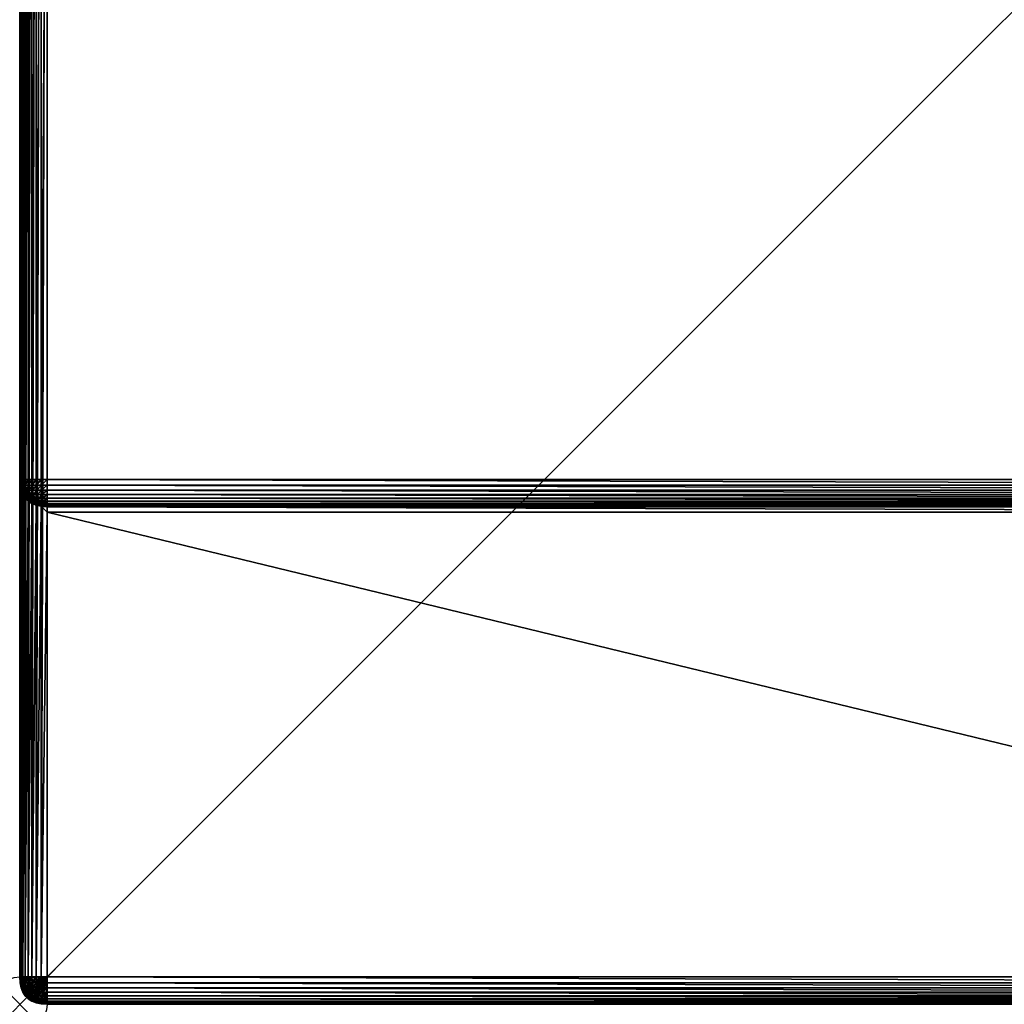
# Model space of a CAD drawing. Header units: inches. Extents: x 0 to 36, y -36 to 0.
# Tile 1 of 4: x 0 to 18, y -36 to -18. Entities that reach past the tile are written whole.
import ezdxf

# ---------------------------------------------------------------- set-up
doc = ezdxf.new("R2010")
doc.units = ezdxf.units.IN
doc.header["$MEASUREMENT"] = 0
doc.header["$PDMODE"] = 35
doc.header["$PDSIZE"] = 1
for name, color, linetype in [('A-FURN-3-NODE', 7, 'Continuous'), ('A-FURN-3-ST-FR', 151, 'Continuous'), ('A-FURN-3-ST-SI', 165, 'Continuous')]:
    doc.layers.add(name, color=color, linetype=linetype)

msp = doc.modelspace()

# ---------------------------------------------------------------- linework, layer by layer
at = {"layer": 'A-FURN-3-NODE'}
msp.add_point((-0.024, -36), dxfattribs=at)

# ---------------------------------------------------------------- meshes
at = {"layer": 'A-FURN-3-ST-FR'}
mesh = msp.add_polyface(dxfattribs=at)
corners = [(0.476, -0.395, 36.005), (0.476, -0.5, 36.011), (35.472, -0.5, 36.011), (35.472, -0.395, 36.005), (35.575, -0.395, 35.999), (35.571, -0.302, 35.98), (35.577, -0.5, 36.005), (35.575, -0.395, 0.012), (35.577, -0.5, 0.006), (35.472, -0.5, 0), (35.472, -0.395, 0.006), (0.476, -0.5, 0), (0.476, -0.395, 0.006), (35.472, -35.5, 0), (35.494, -35.604, 0.006), (35.472, -35.605, 0.006), (35.577, -35.5, 0.006), (0.476, -35.5, 0), (0.476, -35.605, 0.006), (0.454, -35.604, 0.006), (0.434, -35.6, 0.006), (0.417, -35.593, 0.006), (35.575, -35.522, 0.006), (35.571, -35.541, 0.006), (35.565, -35.558, 0.006), (35.556, -35.573, 0.006), (35.544, -35.584, 0.006), (35.53, -35.593, 0.006), (35.513, -35.6, 0.006), (35.55, -35.688, 0.025), (35.513, -35.695, 0.025), (35.472, -9.002, 26.907), (35.472, -8.902, 27.007), (0.476, -8.902, 27.007), (0.476, -9.002, 26.907), (35.571, -8.896, 26.901), (0.376, -8.896, 26.901)]
mesh.append_faces([[corners[k] for k in face] for face in [(0, 1, 2), (3, 0, 2), (3, 4, 5), (2, 6, 4), (3, 2, 4), (7, 8, 9), (7, 9, 10), (9, 11, 12), (9, 12, 10), (13, 14, 15), (13, 9, 8), (13, 8, 16), (17, 11, 9), (17, 9, 13), (17, 13, 15), (17, 15, 18), (17, 19, 20), (17, 18, 19), (17, 20, 21), (13, 16, 22), (13, 22, 23), (13, 23, 24), (13, 24, 25), (13, 25, 26), (13, 26, 27), (13, 27, 28), (13, 28, 14), (27, 29, 28), (28, 30, 14), (31, 32, 33), (34, 31, 33), (31, 35, 32), (33, 36, 34)]])
mesh = msp.add_polyface(dxfattribs=at)
corners = [(-0.024, -0.5, 35.511), (-0.018, -0.5, 35.616), (-0.018, -0.478, 35.614), (0, -0.5, 35.708), (0.031, -0.5, 35.789), (0, -0.459, 35.706), (-0.024, -0.5, 0.5), (-0.018, -0.478, 0.396), (-0.018, -0.5, 0.395), (0, -0.5, 0.302), (0.476, -35.5, 0), (0.376, -35.541, 0.006), (0.372, -35.522, 0.006), (0.371, -35.5, 0.006), (0.476, -0.5, 0), (0.371, -0.5, 0.006), (0.281, -35.541, 0.025), (0.278, -35.5, 0.025), (0.198, -35.5, 0.056), (0.031, -35.5, 0.222), (0.037, -35.593, 0.222), (0, -35.5, 0.302), (0.075, -35.5, 0.154), (0.079, -35.584, 0.154), (0.13, -35.5, 0.099), (0.134, -35.573, 0.099), (0.201, -35.558, 0.056), (0.006, -35.6, 0.302), (-0.018, -35.5, 0.395), (0.278, -0.5, 0.025), (0.198, -0.5, 0.056), (0.13, -0.5, 0.099), (-0.024, -35.5, 0.5), (0.031, -0.5, 0.222), (0.075, -0.5, 0.154)]
mesh.append_faces([[corners[k] for k in face] for face in [(0, 1, 2), (3, 2, 1), (4, 5, 3), (6, 7, 8), (8, 7, 9), (10, 11, 12), (10, 12, 13), (14, 10, 13), (14, 13, 15), (12, 16, 17), (12, 17, 13), (16, 18, 17), (19, 20, 21), (22, 23, 19), (24, 25, 22), (26, 24, 18), (21, 27, 28), (15, 13, 17), (15, 17, 29), (29, 17, 18), (29, 18, 30), (30, 18, 24), (30, 24, 31), (8, 28, 32), (8, 32, 6), (9, 21, 28), (9, 28, 8), (33, 19, 21), (33, 21, 9), (34, 22, 19), (34, 19, 33), (31, 24, 22), (31, 22, 34)]])
mesh = msp.add_polyface(dxfattribs=at)
corners = [(-0.024, -26.403, 26.407), (-0.018, -8.506, 26.512), (-0.018, -26.403, 26.512), (-0.024, -8.402, 26.407), (0, -8.599, 26.604), (0, -26.403, 26.604), (0.031, -8.679, 26.684), (0.031, -26.403, 26.684), (0.075, -8.747, 26.752), (0.075, -26.403, 26.752), (0.13, -8.803, 26.808), (0.13, -26.403, 26.808), (0.198, -8.846, 26.851), (0.198, -26.403, 26.851), (0.278, -8.877, 26.882), (0.278, -26.403, 26.882), (0.371, -8.895, 26.9), (0.371, -26.403, 26.9), (0.476, -26.896, 26.512), (35.472, -26.903, 26.407), (0.476, -26.903, 26.407), (35.472, -26.896, 26.512), (0.476, -26.878, 26.604), (35.472, -26.878, 26.604), (0.476, -26.847, 26.684), (35.472, -26.847, 26.684), (0.476, -26.804, 26.752), (35.472, -26.804, 26.752), (0.476, -26.748, 26.808), (35.472, -26.748, 26.808), (0.476, -26.68, 26.851), (35.472, -26.68, 26.851), (0.476, -26.6, 26.882), (35.472, -26.6, 26.882), (0.476, -26.508, 26.9), (35.472, -26.508, 26.9), (0.476, -26.403, 26.907), (35.472, -26.403, 26.907), (0.476, -9.002, 26.907), (0.376, -8.896, 26.901), (35.472, -9.002, 26.907), (35.577, -26.403, 26.9), (35.571, -8.896, 26.901), (35.577, -8.895, 26.9), (35.669, -26.403, 26.882), (35.669, -8.877, 26.882), (35.749, -26.403, 26.851), (35.749, -8.846, 26.851), (35.965, -26.403, 26.512), (35.965, -8.506, 26.512), (35.972, -26.403, 26.407), (35.972, -8.402, 26.407), (35.817, -26.403, 26.808), (35.817, -8.803, 26.808), (35.873, -26.403, 26.752), (35.873, -8.747, 26.752), (35.916, -26.403, 26.684), (35.916, -8.679, 26.684), (35.947, -26.403, 26.604), (35.947, -8.599, 26.604)]
mesh.append_faces([[corners[k] for k in face] for face in [(2, 1, 0), (1, 3, 0), (5, 4, 2), (4, 1, 2), (7, 6, 5), (6, 4, 5), (9, 8, 7), (8, 6, 7), (11, 10, 9), (10, 8, 9), (13, 12, 11), (12, 10, 11), (15, 14, 13), (14, 12, 13), (17, 16, 15), (16, 14, 15), (20, 19, 18), (19, 21, 18), (18, 21, 22), (21, 23, 22), (22, 23, 24), (23, 25, 24), (24, 25, 26), (25, 27, 26), (26, 27, 28), (27, 29, 28), (28, 29, 30), (29, 31, 30), (30, 31, 32), (31, 33, 32), (32, 33, 34), (33, 35, 34), (34, 35, 36), (35, 37, 36), (36, 38, 17), (38, 39, 17), (39, 16, 17), (41, 40, 37), (41, 42, 40), (41, 43, 42), (44, 43, 41), (44, 45, 43), (46, 45, 44), (46, 47, 45), (50, 49, 48), (50, 51, 49), (52, 47, 46), (52, 53, 47), (54, 53, 52), (54, 55, 53), (56, 55, 54), (56, 57, 55), (58, 57, 56), (58, 59, 57), (48, 59, 58), (48, 49, 59), (36, 37, 38), (37, 40, 38)]])
mesh = msp.add_polyface(dxfattribs=at)
corners = [(-0.018, -26.508, 26.407), (-0.018, -26.508, 8.511), (0, -26.6, 8.604), (0, -26.6, 26.407), (0.031, -26.68, 8.684), (0.053, -26.68, 26.582), (0.024, -26.6, 26.594), (0.037, -26.68, 26.5), (0.006, -26.6, 26.506), (0.031, -26.68, 26.407), (-0.012, -26.508, 26.51), (-0.018, -26.403, 26.512), (-0.024, -26.403, 26.407), (-0.024, -26.403, 8.406), (0, -26.403, 26.604), (0.006, -26.508, 26.602), (0.031, -26.403, 26.684), (0.037, -26.508, 26.681), (0.053, -26.6, 26.671), (0.094, -26.6, 26.735), (0.081, -26.68, 26.654), (0.212, -26.6, 26.829), (0.147, -26.6, 26.788), (0.168, -26.68, 26.763), (0.229, -26.68, 26.802), (0.119, -26.68, 26.714), (0.079, -26.508, 26.748), (0.134, -26.508, 26.803), (0.075, -26.403, 26.752), (0.13, -26.403, 26.808), (0.281, -26.508, 26.876), (0.201, -26.508, 26.846), (0.278, -26.403, 26.882), (0.198, -26.403, 26.851)]
mesh.append_faces([[corners[k] for k in face] for face in [(0, 1, 2), (0, 2, 3), (3, 2, 4), (5, 6, 7), (6, 8, 7), (8, 3, 9), (7, 8, 9), (10, 0, 3), (8, 10, 3), (10, 11, 0), (12, 13, 1), (11, 12, 0), (12, 1, 0), (14, 11, 10), (15, 10, 8), (15, 14, 10), (16, 14, 15), (6, 15, 8), (17, 15, 6), (17, 16, 15), (18, 6, 5), (18, 17, 6), (19, 18, 20), (20, 18, 5), (21, 22, 23), (24, 21, 23), (25, 19, 20), (22, 19, 25), (23, 22, 25), (26, 17, 18), (19, 26, 18), (27, 26, 19), (22, 27, 19), (28, 16, 17), (26, 28, 17), (27, 29, 26), (29, 28, 26), (30, 31, 21), (31, 27, 22), (21, 31, 22), (32, 33, 31), (33, 29, 27), (31, 33, 27)]])
mesh = msp.add_polyface(dxfattribs=at)
corners = [(0.476, -26.903, 9.006), (35.472, -27.003, 8.906), (0.476, -27.003, 8.906), (35.472, -26.903, 9.006), (-0.024, -35.5, 8.406), (-0.018, -26.508, 8.511), (-0.018, -35.5, 8.511), (-0.024, -26.403, 8.406), (0, -26.6, 8.604), (0, -35.5, 8.604), (0.031, -26.68, 8.684), (0.031, -35.5, 8.684), (0.075, -26.748, 8.752), (0.075, -35.5, 8.752), (0.13, -26.804, 8.807), (0.13, -35.5, 8.807), (0.198, -26.847, 8.851), (0.198, -35.5, 8.851), (0.278, -26.878, 8.882), (0.278, -35.5, 8.882), (0.371, -26.896, 8.9), (0.371, -35.5, 8.9), (0.476, -35.5, 8.906), (0.376, -26.897, 8.9), (35.571, -26.897, 8.9), (35.472, -35.5, 8.906), (35.577, -35.5, 8.9), (35.577, -26.896, 8.9), (35.669, -35.5, 8.882), (35.669, -26.878, 8.882), (35.749, -35.5, 8.851), (35.749, -26.847, 8.851), (35.965, -35.5, 8.511), (35.965, -26.508, 8.511), (35.972, -35.5, 8.406), (35.972, -26.403, 8.406), (35.817, -35.5, 8.807), (35.817, -26.804, 8.807), (35.873, -35.5, 8.752), (35.873, -26.748, 8.752), (35.916, -35.5, 8.684), (35.916, -26.68, 8.684), (35.947, -35.5, 8.604), (35.947, -26.6, 8.604)]
mesh.append_faces([[corners[k] for k in face] for face in [(2, 1, 0), (1, 3, 0), (6, 5, 4), (5, 7, 4), (9, 8, 6), (8, 5, 6), (11, 10, 9), (10, 8, 9), (13, 12, 11), (12, 10, 11), (15, 14, 13), (14, 12, 13), (17, 16, 15), (16, 14, 15), (19, 18, 17), (18, 16, 17), (20, 18, 19), (21, 20, 19), (22, 2, 21), (2, 23, 21), (23, 20, 21), (0, 23, 2), (1, 24, 3), (26, 1, 25), (26, 24, 1), (26, 27, 24), (28, 27, 26), (28, 29, 27), (30, 29, 28), (30, 31, 29), (34, 33, 32), (34, 35, 33), (36, 31, 30), (36, 37, 31), (38, 37, 36), (38, 39, 37), (40, 39, 38), (40, 41, 39), (42, 41, 40), (42, 43, 41), (32, 43, 42), (32, 33, 43), (22, 25, 2), (25, 1, 2)]])
mesh = msp.add_polyface(dxfattribs=at)
corners = [(0.198, -26.847, 26.407), (0.278, -26.878, 8.882), (0.278, -26.878, 26.407), (0.371, -26.896, 8.9), (0.371, -26.896, 26.407), (0.317, -26.748, 26.788), (0.253, -26.748, 26.763), (0.284, -26.804, 26.714), (0.339, -26.804, 26.735), (0.339, -26.878, 26.565), (0.317, -26.878, 26.543), (0.392, -26.896, 26.479), (0.281, -26.878, 26.448), (0.201, -26.847, 26.465), (0.372, -26.896, 26.429), (0.321, -26.847, 26.654), (0.284, -26.847, 26.63), (0.382, -26.68, 26.846), (0.3, -26.68, 26.829), (0.392, -26.748, 26.803), (0.253, -26.847, 26.599), (0.288, -26.878, 26.485), (0.212, -26.847, 26.516), (0.229, -26.847, 26.561), (0.3, -26.878, 26.516), (0.366, -26.847, 26.671), (0.366, -26.878, 26.582), (0.237, -26.804, 26.684), (0.376, -26.896, 26.448), (0.382, -26.896, 26.465), (0.229, -26.68, 26.802), (0.288, -26.6, 26.858), (0.212, -26.6, 26.829), (0.281, -26.508, 26.876), (0.376, -26.6, 26.876), (0.372, -26.508, 26.894), (0.278, -26.403, 26.882), (0.201, -26.508, 26.846), (0.371, -26.403, 26.9)]
mesh.append_faces([[corners[k] for k in face] for face in [(0, 1, 2), (2, 1, 3), (2, 3, 4), (5, 6, 7), (8, 5, 7), (9, 10, 11), (12, 13, 2), (12, 2, 4), (14, 12, 4), (15, 7, 16), (17, 18, 5), (19, 5, 8), (16, 20, 10), (9, 16, 10), (21, 22, 12), (20, 23, 24), (24, 23, 21), (10, 20, 24), (15, 16, 9), (25, 15, 26), (26, 15, 9), (7, 6, 27), (21, 12, 14), (28, 21, 14), (24, 21, 28), (10, 24, 29), (29, 24, 28), (18, 30, 6), (16, 27, 20), (7, 27, 16), (5, 18, 6), (8, 7, 15), (25, 8, 15), (31, 32, 30), (18, 31, 30), (31, 33, 32), (34, 18, 17), (34, 31, 18), (34, 35, 31), (35, 33, 31), (33, 36, 37), (35, 38, 33), (38, 36, 33)]])
mesh = msp.add_polyface(dxfattribs=at)
corners = [(0.371, -26.896, 26.407), (0.476, -26.903, 9.006), (0.476, -26.903, 26.407), (0.371, -26.896, 8.9), (0.376, -26.897, 8.9), (0.403, -26.896, 26.491), (0.339, -26.878, 26.565), (0.392, -26.896, 26.479), (0.476, -26.804, 26.752), (0.403, -26.804, 26.748), (0.417, -26.847, 26.681), (0.476, -26.847, 26.684), (0.382, -26.68, 26.846), (0.317, -26.748, 26.788), (0.392, -26.748, 26.803), (0.339, -26.804, 26.735), (0.366, -26.847, 26.671), (0.366, -26.878, 26.582), (0.398, -26.878, 26.594), (0.476, -26.68, 26.851), (0.476, -26.748, 26.808), (0.317, -26.878, 26.543), (0.382, -26.896, 26.465), (0.376, -26.896, 26.448), (0.372, -26.896, 26.429), (0.417, -26.896, 26.5), (0.434, -26.896, 26.506), (0.454, -26.896, 26.51), (0.476, -26.896, 26.512), (0.434, -26.878, 26.602), (0.476, -26.878, 26.604), (0.476, -26.403, 26.907), (0.371, -26.403, 26.9), (0.372, -26.508, 26.894), (0.476, -26.508, 26.9), (0.376, -26.6, 26.876), (0.476, -26.6, 26.882), (35.472, -26.903, 9.006)]
mesh.append_faces([[corners[k] for k in face] for face in [(0, 1, 2), (0, 3, 4), (0, 4, 1), (5, 6, 7), (8, 9, 10), (8, 10, 11), (12, 13, 14), (9, 15, 16), (14, 15, 9), (9, 16, 10), (17, 18, 16), (19, 14, 20), (7, 21, 22), (2, 23, 24), (2, 22, 23), (2, 7, 22), (17, 6, 5), (25, 17, 5), (18, 17, 25), (2, 24, 0), (2, 5, 7), (26, 18, 25), (2, 25, 5), (2, 26, 25), (2, 27, 26), (2, 28, 27), (10, 16, 18), (10, 18, 29), (29, 18, 26), (11, 10, 29), (26, 27, 29), (30, 29, 27), (11, 29, 30), (30, 27, 28), (31, 32, 33), (34, 33, 35), (34, 31, 33), (36, 35, 12), (34, 35, 36), (36, 12, 19), (19, 12, 14), (20, 14, 9), (20, 9, 8), (1, 37, 2)]])
mesh = msp.add_polyface(dxfattribs=at)
corners = [(35.577, -26.799, 26.748), (35.472, -26.804, 26.752), (35.577, -26.842, 26.681), (35.472, -26.847, 26.684), (35.577, -26.744, 26.803), (35.472, -26.748, 26.808), (35.577, -26.677, 26.846), (35.472, -26.68, 26.851), (35.577, -26.598, 26.876), (35.472, -26.6, 26.882), (35.669, -26.784, 26.735), (35.669, -26.825, 26.671), (35.669, -26.731, 26.788), (35.669, -26.667, 26.829), (35.669, -26.59, 26.858), (35.577, -26.896, 26.407), (35.577, -26.896, 8.9), (35.669, -26.878, 26.407), (35.669, -26.878, 8.882), (35.749, -26.847, 26.407), (35.577, -26.506, 26.894), (35.472, -26.508, 26.9), (35.669, -26.502, 26.876), (35.577, -26.403, 26.9), (35.669, -26.403, 26.882), (35.472, -26.403, 26.907), (35.472, -26.903, 9.006), (35.472, -26.903, 26.407), (0.476, -26.903, 26.407), (35.571, -26.897, 8.9), (35.577, -26.89, 26.51), (35.472, -26.896, 26.512), (35.577, -26.872, 26.602), (35.472, -26.878, 26.604), (35.669, -26.872, 26.506), (35.669, -26.854, 26.594)]
mesh.append_faces([[corners[k] for k in face] for face in [(0, 1, 2), (1, 3, 2), (4, 5, 0), (5, 1, 0), (6, 7, 4), (7, 5, 4), (8, 9, 6), (9, 7, 6), (10, 0, 11), (0, 2, 11), (12, 4, 10), (4, 0, 10), (13, 6, 12), (6, 4, 12), (14, 8, 13), (15, 16, 17), (16, 18, 17), (17, 18, 19), (20, 21, 8), (21, 9, 8), (8, 6, 13), (22, 20, 14), (20, 8, 14), (23, 22, 24), (23, 20, 22), (23, 25, 20), (25, 21, 20), (26, 27, 28), (27, 26, 15), (26, 29, 15), (30, 31, 15), (31, 27, 15), (32, 33, 30), (33, 31, 30), (2, 3, 32), (3, 33, 32), (29, 16, 15), (34, 30, 17), (30, 15, 17), (35, 32, 34), (32, 30, 34), (11, 2, 35), (2, 32, 35)]])
mesh = msp.add_polyface(dxfattribs=at)
corners = [(0, -26.6, 26.407), (0.031, -26.68, 8.684), (0.031, -26.68, 26.407), (0.075, -26.748, 8.752), (0.075, -26.748, 26.407), (0.13, -26.804, 8.807), (0.13, -26.804, 26.407), (0.198, -26.847, 8.851), (0.198, -26.847, 26.407), (0.278, -26.878, 8.882), (0.037, -26.68, 26.5), (0.079, -26.748, 26.491), (0.134, -26.804, 26.479), (0.094, -26.748, 26.565), (0.147, -26.804, 26.543), (0.053, -26.68, 26.582), (0.201, -26.847, 26.465), (0.212, -26.847, 26.516), (0.278, -26.878, 26.407), (0.081, -26.68, 26.654), (0.119, -26.748, 26.63), (0.119, -26.68, 26.714), (0.168, -26.804, 26.599), (0.198, -26.804, 26.646), (0.229, -26.847, 26.561), (0.253, -26.847, 26.599), (0.281, -26.878, 26.448), (0.288, -26.878, 26.485), (0.154, -26.748, 26.684), (0.198, -26.748, 26.729), (0.253, -26.748, 26.763), (0.237, -26.804, 26.684), (0.168, -26.68, 26.763), (0.229, -26.68, 26.802)]
mesh.append_faces([[corners[k] for k in face] for face in [(0, 1, 2), (2, 3, 4), (2, 1, 3), (4, 3, 5), (4, 5, 6), (6, 5, 7), (6, 7, 8), (8, 7, 9), (10, 2, 4), (11, 10, 4), (11, 4, 6), (12, 11, 6), (13, 11, 12), (14, 13, 12), (13, 15, 11), (15, 10, 11), (12, 6, 8), (16, 12, 8), (14, 12, 16), (17, 14, 16), (16, 8, 18), (19, 15, 13), (20, 19, 13), (21, 19, 20), (20, 13, 14), (22, 14, 17), (23, 22, 24), (24, 22, 17), (25, 23, 24), (17, 16, 26), (24, 17, 27), (22, 20, 14), (28, 20, 22), (29, 28, 23), (30, 29, 31), (32, 21, 28), (29, 32, 28), (33, 32, 29), (30, 33, 29), (31, 29, 23), (31, 23, 25), (23, 28, 22), (28, 21, 20)]])
mesh = msp.add_polyface(dxfattribs=at)
corners = [(0.006, -35.698, 8.506), (0, -35.698, 8.406), (0.031, -35.778, 8.406), (0.037, -35.778, 8.5), (0.053, -35.698, 8.67), (0.024, -35.698, 8.594), (0.053, -35.778, 8.582), (0.079, -35.605, 8.748), (0.037, -35.605, 8.681), (0.081, -35.778, 8.653), (0.119, -35.778, 8.714), (0.094, -35.698, 8.735), (0.147, -35.698, 8.788), (0.168, -35.778, 8.763), (0.288, -35.698, 8.858), (0.212, -35.698, 8.829), (0.229, -35.778, 8.801), (0.281, -35.605, 8.876), (0.201, -35.605, 8.845), (0.075, -35.5, 8.752), (0.134, -35.605, 8.803), (0.278, -35.5, 8.882), (0.198, -35.5, 8.851), (0.13, -35.5, 8.807), (-0.012, -35.605, 8.51), (-0.018, -35.605, 8.406), (0.006, -35.605, 8.601), (0.031, -35.5, 8.684), (0, -35.698, 0.5), (0.031, -35.778, 0.5), (-0.018, -35.605, 0.5), (0, -35.5, 8.604), (-0.018, -35.5, 8.511), (-0.024, -35.5, 0.5), (-0.024, -35.5, 8.406)]
mesh.append_faces([[corners[k] for k in face] for face in [(0, 1, 2), (3, 0, 2), (4, 5, 6), (6, 5, 3), (7, 8, 4), (9, 4, 6), (10, 11, 9), (12, 11, 10), (13, 12, 10), (11, 4, 9), (14, 15, 16), (16, 15, 13), (17, 18, 15), (7, 19, 8), (20, 7, 11), (12, 20, 11), (21, 22, 18), (17, 21, 18), (23, 19, 7), (20, 23, 7), (22, 23, 20), (18, 22, 20), (24, 25, 1), (26, 24, 0), (8, 26, 5), (5, 26, 0), (4, 8, 5), (11, 7, 4), (18, 20, 12), (15, 12, 13), (15, 18, 12), (19, 27, 8), (1, 28, 29), (30, 28, 1), (25, 30, 1), (31, 32, 24), (26, 31, 24), (27, 31, 26), (8, 27, 26), (33, 30, 25), (34, 33, 25), (0, 24, 1), (32, 34, 25), (24, 32, 25), (5, 0, 3)]])
mesh = msp.add_polyface(dxfattribs=at)
corners = [(0.253, -35.692, 0.056), (0.198, -35.739, 0.099), (0.168, -35.692, 0.099), (0.229, -35.654, 0.056), (0.147, -35.637, 0.099), (0.212, -35.61, 0.056), (0.081, -35.747, 0.222), (0.053, -35.764, 0.302), (0.024, -35.688, 0.302), (0.119, -35.723, 0.154), (0.053, -35.676, 0.222), (0.094, -35.659, 0.154), (0.006, -35.695, 0.395), (0.037, -35.774, 0.395), (0, -35.698, 0.5), (0.281, -35.541, 0.025), (0.201, -35.558, 0.056), (0.198, -35.5, 0.056), (-0.012, -35.604, 0.395), (-0.018, -35.605, 0.5), (0.037, -35.593, 0.222), (0.006, -35.6, 0.302), (0, -35.5, 0.302), (0.079, -35.584, 0.154), (0.031, -35.5, 0.222), (0.134, -35.573, 0.099), (0.075, -35.5, 0.154), (-0.024, -35.5, 0.5), (-0.018, -35.5, 0.395), (0.13, -35.5, 0.099)]
mesh.append_faces([[corners[k] for k in face] for face in [(0, 1, 2), (3, 4, 5), (6, 7, 8), (9, 6, 10), (11, 9, 10), (12, 13, 14), (8, 7, 12), (10, 6, 8), (1, 9, 2), (2, 9, 11), (4, 2, 11), (0, 2, 3), (15, 16, 17), (18, 12, 19), (20, 21, 22), (23, 20, 24), (25, 23, 26), (18, 19, 27), (28, 18, 27), (12, 14, 19), (21, 8, 18), (8, 12, 18), (20, 10, 21), (10, 8, 21), (23, 11, 20), (11, 10, 20), (25, 4, 23), (4, 11, 23), (3, 2, 4), (5, 4, 25), (5, 25, 16), (16, 25, 29), (21, 18, 28)]])
mesh = msp.add_polyface(dxfattribs=at)
corners = [(0.288, -35.578, 0.025), (0.212, -35.61, 0.056), (0.201, -35.558, 0.056), (0.281, -35.541, 0.025), (0.376, -35.541, 0.006), (0.372, -35.522, 0.006), (0.476, -35.5, 0), (0.403, -35.584, 0.006), (0.392, -35.573, 0.006), (0.339, -35.659, 0.025), (0.317, -35.637, 0.025), (0.284, -35.723, 0.056), (0.253, -35.692, 0.056), (0.198, -35.739, 0.099), (0.434, -35.695, 0.025), (0.398, -35.688, 0.025), (0.434, -35.6, 0.006), (0.454, -35.604, 0.006), (0.417, -35.774, 0.056), (0.417, -35.593, 0.006), (0.366, -35.764, 0.056), (0.366, -35.676, 0.025), (0.321, -35.747, 0.056), (0.382, -35.558, 0.006), (0.3, -35.61, 0.025), (0.229, -35.654, 0.056)]
mesh.append_faces([[corners[k] for k in face] for face in [(0, 1, 2), (0, 2, 3), (4, 0, 3), (4, 3, 5), (6, 7, 8), (7, 9, 10), (7, 10, 8), (9, 11, 10), (11, 12, 10), (11, 13, 12), (14, 15, 16), (17, 14, 16), (14, 18, 15), (16, 15, 19), (18, 20, 15), (15, 20, 21), (15, 21, 19), (6, 19, 7), (19, 21, 7), (21, 9, 7), (20, 22, 21), (21, 22, 9), (22, 11, 9), (6, 8, 23), (8, 24, 23), (8, 10, 24), (10, 25, 24), (10, 12, 25), (24, 1, 0), (24, 25, 1), (23, 0, 4), (23, 24, 0), (6, 23, 4)]])
mesh = msp.add_polyface(dxfattribs=at)
corners = [(0.392, -35.994, 8.479), (0.317, -35.975, 8.543), (0.382, -35.994, 8.465), (0.3, -35.975, 8.516), (0.376, -35.994, 8.448), (0.288, -35.975, 8.484), (0.372, -35.994, 8.428), (0.403, -35.901, 8.748), (0.339, -35.901, 8.735), (0.366, -35.944, 8.67), (0.366, -35.975, 8.582), (0.339, -35.975, 8.565), (0.403, -35.994, 8.49), (0.321, -35.944, 8.653), (0.284, -35.944, 8.629), (0.284, -35.901, 8.714), (0.317, -35.846, 8.788), (0.392, -35.846, 8.803), (0.382, -35.778, 8.845), (0.3, -35.778, 8.829), (0.376, -35.698, 8.876), (0.288, -35.698, 8.858), (0.281, -35.975, 8.448), (0.278, -35.975, 8.406), (0.371, -35.994, 8.406), (0.253, -35.944, 8.598), (0.229, -35.944, 8.561), (0.212, -35.944, 8.516), (0.237, -35.901, 8.684), (0.253, -35.846, 8.763), (0.229, -35.778, 8.801), (0.281, -35.605, 8.876), (0.212, -35.698, 8.829), (0.278, -35.975, 0.5), (0.371, -35.994, 0.5), (0.372, -35.605, 8.894), (0.371, -35.5, 8.9), (0.278, -35.5, 8.882), (0.398, -35.975, 8.594)]
mesh.append_faces([[corners[k] for k in face] for face in [(0, 1, 2), (1, 3, 2), (2, 3, 4), (3, 5, 4), (4, 5, 6), (7, 8, 9), (10, 11, 12), (12, 11, 0), (11, 1, 0), (13, 14, 11), (11, 14, 1), (13, 15, 14), (8, 15, 13), (10, 13, 11), (9, 8, 13), (8, 16, 15), (17, 16, 8), (18, 19, 16), (18, 16, 17), (20, 19, 18), (20, 21, 19), (22, 23, 24), (6, 22, 24), (5, 22, 6), (25, 26, 3), (1, 25, 3), (14, 25, 1), (3, 26, 5), (5, 27, 22), (14, 28, 25), (15, 28, 14), (16, 29, 15), (15, 29, 28), (16, 19, 29), (19, 30, 29), (19, 21, 30), (21, 31, 32), (23, 33, 34), (23, 34, 24), (35, 31, 21), (36, 37, 31), (35, 36, 31), (20, 35, 21), (10, 38, 9), (9, 13, 10)]])
mesh = msp.add_polyface(dxfattribs=at)
corners = [(0.476, -35.846, 8.807), (0.403, -35.901, 8.748), (0.476, -35.901, 8.752), (0.476, -35.5, 8.906), (0.371, -35.5, 8.9), (0.372, -35.605, 8.894), (0.476, -35.605, 8.9), (0.417, -35.994, 8.5), (0.366, -35.975, 8.582), (0.403, -35.994, 8.49), (0.476, -35.975, 8.604), (0.454, -35.994, 8.51), (0.476, -35.994, 8.511), (0.476, -35.944, 8.684), (0.434, -35.975, 8.601), (0.417, -35.944, 8.681), (0.434, -35.994, 8.506), (0.398, -35.975, 8.594), (0.366, -35.944, 8.67), (0.392, -35.846, 8.803), (0.339, -35.901, 8.735), (0.476, -35.778, 8.851), (0.382, -35.778, 8.845), (0.476, -35.698, 8.882), (0.376, -35.698, 8.876), (35.472, -35.698, 8.882), (35.472, -35.605, 8.9), (35.472, -35.901, 8.752), (35.472, -35.944, 8.684), (35.472, -35.975, 8.604), (35.472, -35.994, 8.511), (0.476, -36, 0.5), (35.472, -36, 0.5), (0.476, -36, 8.406), (35.472, -36, 8.406), (0.376, -35.994, 8.448), (0.372, -35.994, 8.428), (0.382, -35.994, 8.465), (0.392, -35.994, 8.479), (35.472, -35.778, 8.851), (35.472, -35.846, 8.807), (0.371, -35.994, 8.406), (0.371, -35.994, 0.5)]
mesh.append_faces([[corners[k] for k in face] for face in [(0, 1, 2), (3, 4, 5), (6, 3, 5), (7, 8, 9), (10, 11, 12), (13, 14, 10), (10, 14, 11), (2, 15, 13), (13, 15, 14), (2, 1, 15), (16, 11, 14), (14, 17, 16), (15, 17, 14), (15, 18, 17), (1, 18, 15), (0, 19, 1), (19, 20, 1), (21, 22, 19), (21, 19, 0), (23, 24, 22), (23, 22, 21), (6, 5, 24), (6, 24, 23), (23, 25, 6), (6, 26, 3), (2, 27, 0), (13, 28, 2), (10, 29, 13), (12, 30, 10), (31, 32, 33), (33, 34, 12), (33, 35, 36), (33, 37, 35), (33, 38, 37), (33, 9, 38), (33, 7, 9), (33, 11, 16), (21, 39, 23), (0, 40, 21), (33, 36, 41), (33, 12, 11), (41, 31, 33), (33, 16, 7), (41, 42, 31), (16, 17, 7), (17, 8, 7)]])
mesh = msp.add_polyface(dxfattribs=at)
corners = [(0.476, -35.901, 0.154), (0.403, -35.841, 0.099), (0.476, -35.846, 0.099), (0.476, -35.778, 0.056), (0.417, -35.774, 0.056), (0.476, -35.994, 0.395), (0.376, -35.969, 0.302), (0.476, -35.975, 0.302), (0.382, -35.939, 0.222), (0.476, -35.944, 0.222), (0.392, -35.896, 0.154), (0.476, -35.698, 0.025), (0.434, -35.695, 0.025), (0.454, -35.604, 0.006), (0.476, -35.605, 0.006), (35.472, -35.605, 0.006), (35.472, -35.698, 0.025), (35.472, -35.778, 0.056), (35.472, -35.846, 0.099), (35.472, -35.975, 0.302), (35.472, -35.994, 0.395), (35.472, -36, 0.5), (0.476, -36, 0.5), (35.494, -35.604, 0.006), (35.513, -35.695, 0.025), (35.472, -35.944, 0.222), (35.565, -35.939, 0.222), (35.472, -35.901, 0.154), (35.556, -35.896, 0.154), (35.544, -35.841, 0.099), (35.53, -35.774, 0.056)]
mesh.append_faces([[corners[k] for k in face] for face in [(0, 1, 2), (3, 2, 4), (5, 6, 7), (7, 8, 9), (9, 10, 0), (11, 12, 13), (14, 11, 13), (3, 4, 12), (11, 3, 12), (14, 15, 16), (14, 16, 11), (11, 16, 17), (11, 17, 3), (3, 17, 18), (3, 18, 2), (7, 19, 20), (7, 20, 5), (5, 20, 21), (5, 21, 22), (23, 24, 16), (23, 16, 15), (25, 26, 19), (27, 28, 25), (18, 29, 27), (30, 18, 17), (24, 17, 16), (2, 18, 27), (2, 27, 0), (0, 27, 25), (0, 25, 9), (9, 25, 19), (9, 19, 7)]])
mesh = msp.add_polyface(dxfattribs=at)
corners = [(35.472, -36, 8.406), (35.472, -36, 0.5), (35.577, -35.994, 0.5), (35.577, -35.994, 8.406), (35.472, -35.778, 8.851), (35.472, -35.698, 8.882), (0.476, -35.698, 8.882), (35.472, -35.975, 8.604), (35.472, -35.944, 8.684), (0.476, -35.944, 8.684), (35.472, -35.605, 8.9), (35.472, -35.5, 8.906), (0.476, -35.5, 8.906), (0.476, -35.605, 8.9), (35.577, -35.604, 8.894), (35.577, -35.5, 8.9), (35.577, -35.695, 8.876), (35.669, -35.6, 8.876), (35.669, -35.5, 8.882), (35.669, -35.688, 8.858), (35.472, -35.901, 8.752), (35.472, -35.846, 8.807), (0.476, -35.846, 8.807), (0.476, -35.901, 8.752), (35.472, -35.994, 8.511), (0.476, -35.975, 8.604), (0.476, -35.994, 8.511), (35.577, -35.939, 8.681), (35.577, -35.896, 8.748), (35.577, -35.969, 8.601), (35.577, -35.988, 8.51), (35.669, -35.975, 8.406), (35.669, -35.969, 8.506), (35.669, -35.881, 8.735), (35.669, -35.923, 8.67), (35.669, -35.952, 8.594), (35.577, -35.774, 8.845), (35.577, -35.841, 8.803), (35.669, -35.764, 8.829), (35.669, -35.829, 8.788), (0.476, -36, 8.406), (35.669, -35.975, 0.5), (0.476, -35.778, 8.851)]
mesh.append_faces([[corners[k] for k in face] for face in [(0, 1, 2), (0, 2, 3), (4, 5, 6), (7, 8, 9), (10, 11, 12), (5, 10, 13), (11, 10, 14), (15, 11, 14), (10, 5, 16), (14, 10, 16), (15, 14, 17), (15, 17, 18), (14, 16, 19), (17, 14, 19), (20, 21, 22), (8, 20, 23), (24, 7, 25), (0, 24, 26), (20, 8, 27), (28, 20, 27), (8, 7, 29), (27, 8, 29), (7, 24, 30), (29, 7, 30), (24, 0, 3), (30, 24, 3), (30, 3, 31), (32, 30, 31), (33, 28, 34), (27, 29, 35), (34, 27, 35), (29, 30, 32), (28, 27, 34), (5, 4, 36), (16, 5, 36), (4, 21, 37), (36, 4, 37), (21, 20, 28), (37, 21, 28), (16, 36, 38), (36, 37, 39), (37, 28, 33), (1, 0, 40), (3, 2, 41), (21, 4, 42)]])
mesh = msp.add_polyface(dxfattribs=at)
corners = [(0.278, -35.975, 0.5), (0.198, -35.944, 0.5), (0.201, -35.939, 0.395), (0.281, -35.969, 0.395), (0.212, -35.923, 0.302), (0.13, -35.901, 0.5), (0.134, -35.896, 0.395), (0.147, -35.881, 0.302), (0.168, -35.857, 0.222), (0.229, -35.895, 0.222), (0.198, -35.822, 0.154), (0.253, -35.857, 0.154), (0.237, -35.777, 0.099), (0.079, -35.841, 0.395), (0.075, -35.846, 0.5), (0.094, -35.829, 0.302), (0.037, -35.774, 0.395), (0.119, -35.807, 0.222), (0.053, -35.764, 0.302), (0.081, -35.747, 0.222), (0.031, -35.778, 0.5), (0.119, -35.723, 0.154), (0.154, -35.777, 0.154), (0, -35.698, 0.5), (0.006, -35.695, 0.395), (0.198, -35.739, 0.099)]
mesh.append_faces([[corners[k] for k in face] for face in [(0, 1, 2), (3, 2, 4), (1, 5, 6), (1, 6, 2), (2, 7, 4), (2, 6, 7), (4, 8, 9), (4, 7, 8), (9, 10, 11), (9, 8, 10), (11, 10, 12), (13, 6, 14), (6, 5, 14), (6, 15, 7), (6, 13, 15), (15, 13, 16), (7, 17, 8), (7, 15, 17), (17, 15, 18), (19, 17, 18), (16, 13, 20), (13, 14, 20), (18, 15, 16), (21, 22, 19), (22, 17, 19), (8, 22, 10), (8, 17, 22), (16, 20, 23), (18, 16, 24), (25, 22, 21), (10, 22, 25), (12, 10, 25)]])
mesh = msp.add_polyface(dxfattribs=at)
corners = [(0.168, -35.778, 8.763), (0.119, -35.778, 8.714), (0.154, -35.846, 8.684), (0.198, -35.846, 8.728), (0.198, -35.901, 8.645), (0.119, -35.846, 8.629), (0.168, -35.901, 8.598), (0.081, -35.778, 8.653), (0.094, -35.846, 8.565), (0.053, -35.778, 8.582), (0.079, -35.846, 8.49), (0.037, -35.778, 8.5), (0.031, -35.778, 8.406), (0.075, -35.846, 8.406), (0.229, -35.944, 8.561), (0.212, -35.944, 8.516), (0.288, -35.975, 8.484), (0.201, -35.944, 8.465), (0.281, -35.975, 8.448), (0.198, -35.944, 8.406), (0.278, -35.975, 8.406), (0.237, -35.901, 8.684), (0.253, -35.944, 8.598), (0.253, -35.846, 8.763), (0.229, -35.778, 8.801), (0.198, -35.944, 0.5), (0.278, -35.975, 0.5), (0.031, -35.778, 0.5), (0.075, -35.846, 0.5), (0, -35.698, 8.406), (0.13, -35.901, 8.406), (0.13, -35.901, 0.5), (0.134, -35.901, 8.479), (0.147, -35.901, 8.543)]
mesh.append_faces([[corners[k] for k in face] for face in [(0, 1, 2), (3, 0, 2), (3, 2, 4), (2, 5, 6), (4, 2, 6), (1, 7, 5), (2, 1, 5), (5, 7, 8), (7, 9, 8), (8, 9, 10), (11, 12, 13), (10, 11, 13), (14, 15, 16), (15, 17, 18), (17, 19, 20), (18, 17, 20), (21, 4, 22), (21, 3, 4), (23, 3, 21), (23, 24, 3), (24, 0, 3), (4, 6, 14), (22, 4, 14), (14, 6, 15), (19, 25, 26), (19, 26, 20), (12, 27, 28), (12, 28, 13), (29, 27, 12), (19, 30, 31), (25, 19, 31), (17, 32, 19), (32, 30, 19), (33, 32, 17), (15, 33, 17), (9, 11, 10), (10, 13, 30), (28, 31, 30), (13, 28, 30), (8, 10, 32), (32, 10, 30), (5, 8, 33), (33, 8, 32), (6, 5, 33), (6, 33, 15)]])
mesh = msp.add_polyface(dxfattribs=at)
corners = [(0.476, -35.901, 0.154), (0.392, -35.896, 0.154), (0.403, -35.841, 0.099), (0.476, -35.846, 0.099), (0.417, -35.774, 0.056), (0.476, -36, 0.5), (0.371, -35.994, 0.5), (0.372, -35.988, 0.395), (0.476, -35.994, 0.395), (0.376, -35.969, 0.302), (0.476, -35.975, 0.302), (0.382, -35.939, 0.222), (0.288, -35.952, 0.302), (0.3, -35.923, 0.222), (0.476, -35.944, 0.222), (0.317, -35.881, 0.154), (0.278, -35.975, 0.5), (0.281, -35.969, 0.395), (0.339, -35.829, 0.099), (0.366, -35.764, 0.056), (0.284, -35.807, 0.099), (0.321, -35.747, 0.056), (0.201, -35.939, 0.395), (0.212, -35.923, 0.302), (0.229, -35.895, 0.222), (0.253, -35.857, 0.154), (0.237, -35.777, 0.099), (0.284, -35.723, 0.056), (0.198, -35.739, 0.099)]
mesh.append_faces([[corners[k] for k in face] for face in [(0, 1, 2), (3, 2, 4), (5, 6, 7), (5, 7, 8), (8, 7, 9), (10, 9, 11), (9, 12, 13), (14, 11, 1), (11, 13, 15), (11, 15, 1), (6, 16, 17), (6, 17, 7), (7, 17, 12), (7, 12, 9), (9, 13, 11), (1, 15, 18), (1, 18, 2), (2, 18, 19), (4, 2, 19), (18, 20, 21), (16, 22, 17), (17, 23, 12), (12, 24, 13), (12, 23, 24), (13, 25, 15), (13, 24, 25), (15, 20, 18), (15, 25, 20), (19, 18, 21), (20, 25, 26), (20, 26, 27), (27, 26, 28), (21, 20, 27)]])
at = {"layer": 'A-FURN-3-ST-SI'}
mesh = msp.add_polyface(dxfattribs=at)
corners = [(-0.024, -0.5, 0.5), (-0.024, -0.5, 35.511), (-0.024, -8.402, 35.511), (-0.024, -8.402, 26.407), (-0.024, -26.403, 26.407), (-0.024, -26.403, 8.406), (-0.024, -35.5, 0.5), (-0.024, -35.5, 8.406)]
mesh.append_faces([[corners[k] for k in face] for face in [(2, 1, 0), (3, 2, 0), (5, 4, 3), (5, 3, 0), (5, 0, 6), (7, 5, 6)]])

doc.saveas('drawing.dxf')
